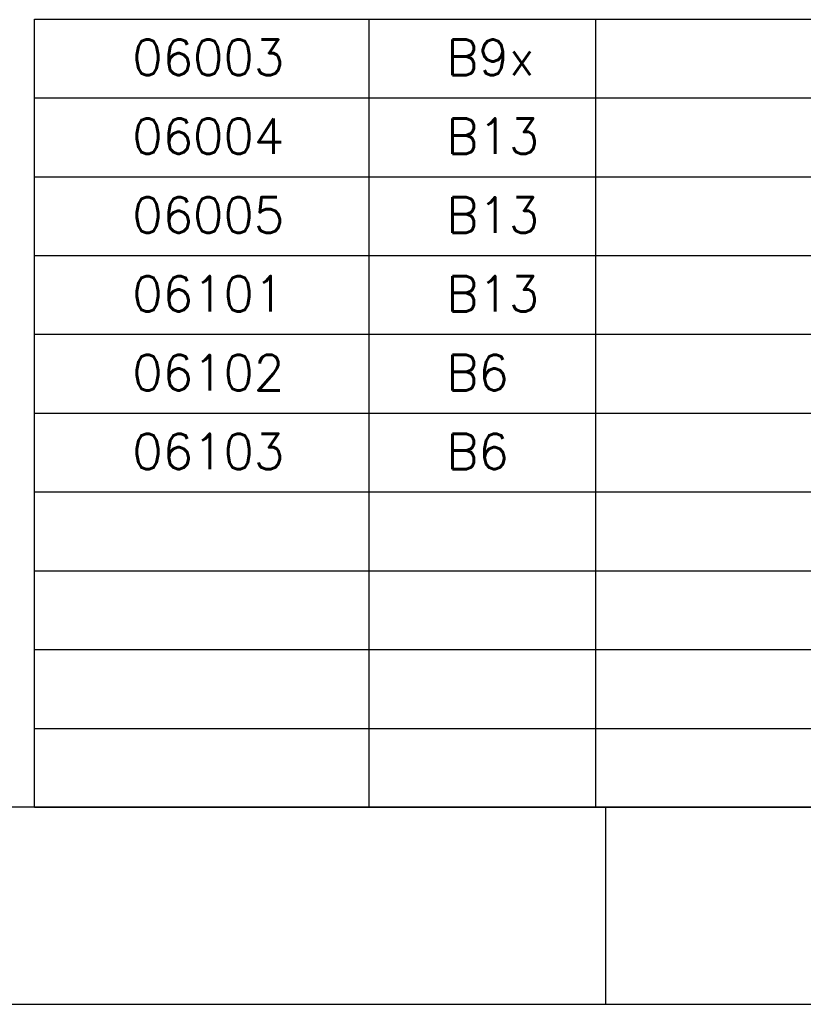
# Model space of a CAD drawing. Extents: x 130725 to 131355, y 479354 to 479502.
# Tile 9 of 19: x 131235 to 131255, y 479354 to 479379. Entities that reach past the tile are written whole.
import ezdxf

# ---------------------------------------------------------------- set-up
doc = ezdxf.new("R2010")
doc.units = 0
doc.header["$LTSCALE"] = 5
doc.header["$MEASUREMENT"] = 0
for name, color, linetype in [('KADER1', 3, 'CONTINUOUS'), ('SIV-KADER', 7, 'CONTINUOUS'), ('SIV-OV-MAATVOERING', 6, 'CONTINUOUS'), ('SIV-TEKST-025', 7, 'CONTINUOUS')]:
    doc.layers.add(name, color=color, linetype=linetype)
doc.styles.add('ROMANS', font='romans.shx')

# ---------------------------------------------------------------- blocks, each defined once
blk = doc.blocks.new('PNH-A6')
at = {"layer": 'KADER1', "color": 21}
blk.add_line((1250, 10), (10, 10), dxfattribs=at)
at = {"layer": 'KADER1', "color": 7}
for p, q in [((1050, 10), (1050, 0)), ((0, 0), (1260, 0))]:
    blk.add_line(p, q, dxfattribs=at)
blk = doc.blocks.new('AANV')
at = {"layer": 'SIV-KADER', "color": 1}
for p, q in [((0, 20), (20, 20)), ((0, 0), (0, 20)), ((8.5, 0), (8.5, 20)), ((14.25, 0), (14.25, 20)), ((20, 0), (20, 20)), ((0, 18), (20, 18)), ((0, 16), (20, 16)), ((0, 14), (20, 14)), ((0, 12), (20, 12)), ((0, 10), (20, 10)), ((0, 8), (20, 8)), ((0, 6), (20, 6)), ((0, 4), (20, 4)), ((0, 2), (20, 2)), ((0, 0), (20, 0))]:
    blk.add_line(p, q, dxfattribs=at)
at = {"layer": 'SIV-TEKST-025', "color": 2, "style": 'ROMANS'}
for p in [(2.486, 18.578), (10.461, 18.578), (16.211, 18.578), (2.486, 16.578), (10.461, 16.578), (16.211, 16.578), (2.486, 14.578), (10.461, 14.578), (16.211, 14.578), (2.486, 12.578), (10.461, 12.578), (16.211, 12.578), (2.486, 10.578), (10.461, 10.578), (16.211, 10.578), (2.486, 8.578), (10.461, 8.578), (16.211, 8.578), (2.486, 6.578), (10.461, 6.578), (16.211, 6.578), (2.486, 4.578), (10.461, 4.578), (16.211, 4.578), (2.486, 2.578), (10.461, 2.578), (16.211, 2.578), (2.486, 0.578), (10.461, 0.578), (16.211, 0.578)]:
    blk.add_attdef('ARMATUUR', p, '', height=0.9, dxfattribs=at)

msp = doc.modelspace()

# ---------------------------------------------------------------- block references
at = {"layer": 'SIV-OV-MAATVOERING', "xscale": 0.5, "yscale": 0.5, "zscale": 0.5}
msp.add_blockref('PNH-A6', (130724.59881966, 479353.58997539), dxfattribs=at)
at = {"layer": 'SIV-OV-MAATVOERING'}
ref = msp.add_blockref('AANV', (131235.09881956, 479358.58997538), dxfattribs=at)
ref.add_attrib('ARMATUUR', '06003', (131237.58493392, 479377.16750945), dxfattribs={"layer": 'SIV-TEKST-025', "color": 2, "height": 0.9, "style": 'ROMANS'})
ref.add_attrib('ARMATUUR', 'B9x', (131245.5598237, 479377.16750945), dxfattribs={"layer": 'SIV-TEKST-025', "color": 2, "height": 0.9, "style": 'ROMANS'})
ref.add_attrib('ARMATUUR', '06004', (131237.58493392, 479375.16750945), dxfattribs={"layer": 'SIV-TEKST-025', "color": 2, "height": 0.9, "style": 'ROMANS'})
ref.add_attrib('ARMATUUR', 'B13', (131245.5598237, 479375.16750945), dxfattribs={"layer": 'SIV-TEKST-025', "color": 2, "height": 0.9, "style": 'ROMANS'})
ref.add_attrib('ARMATUUR', '06005', (131237.58493392, 479373.16750945), dxfattribs={"layer": 'SIV-TEKST-025', "color": 2, "height": 0.9, "style": 'ROMANS'})
ref.add_attrib('ARMATUUR', 'B13', (131245.5598237, 479373.16750945), dxfattribs={"layer": 'SIV-TEKST-025', "color": 2, "height": 0.9, "style": 'ROMANS'})
ref.add_attrib('ARMATUUR', '06101', (131237.58493392, 479371.16750945), dxfattribs={"layer": 'SIV-TEKST-025', "color": 2, "height": 0.9, "style": 'ROMANS'})
ref.add_attrib('ARMATUUR', 'B13', (131245.5598237, 479371.16750945), dxfattribs={"layer": 'SIV-TEKST-025', "color": 2, "height": 0.9, "style": 'ROMANS'})
ref.add_attrib('ARMATUUR', '06102', (131237.58493392, 479369.16750945), dxfattribs={"layer": 'SIV-TEKST-025', "color": 2, "height": 0.9, "style": 'ROMANS'})
ref.add_attrib('ARMATUUR', 'B6', (131245.5598237, 479369.16750945), dxfattribs={"layer": 'SIV-TEKST-025', "color": 2, "height": 0.9, "style": 'ROMANS'})
ref.add_attrib('ARMATUUR', '06103', (131237.58493392, 479367.16750945), dxfattribs={"layer": 'SIV-TEKST-025', "color": 2, "height": 0.9, "style": 'ROMANS'})
ref.add_attrib('ARMATUUR', 'B6', (131245.5598237, 479367.16750945), dxfattribs={"layer": 'SIV-TEKST-025', "color": 2, "height": 0.9, "style": 'ROMANS'})

doc.saveas('drawing.dxf')
